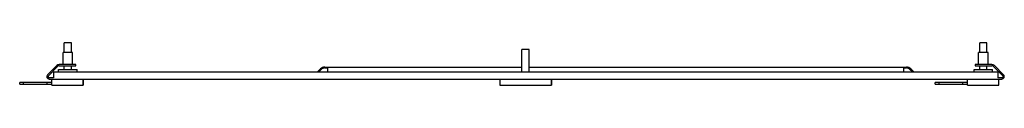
# Model space of a CAD drawing. Header units: millimetres. Extents: x 123 to 943, y 719 to 754.
import ezdxf

# ---------------------------------------------------------------- set-up
doc = ezdxf.new("R2010")
doc.units = ezdxf.units.MM
doc.header["$LTSCALE"] = 95.564435
doc.layers.get('0').update_dxf_attribs({"linetype": 'CONTINUOUS'})

msp = doc.modelspace()

# ---------------------------------------------------------------- linework, layer by layer
at = {"color": 7, "linetype": 'Continuous'}
for p, q in [((159.71, 746.11), (159.71, 754.11)), ((165.71, 754.11), (159.71, 754.11)), ((165.71, 746.11), (165.71, 754.11)), ((540.96, 730.11), (540.96, 748.61)), ((547.04, 748.61), (540.97, 748.61)), ((547.04, 730.11), (547.04, 748.61)), ((928.21, 754.11), (922.21, 754.11)), ((922.21, 746.11), (922.21, 754.11)), ((928.21, 746.11), (928.21, 754.11)), ((158.77, 736.11), (158.77, 746.11)), ((166.65, 746.11), (158.78, 746.11)), ((166.65, 736.11), (166.65, 746.11)), ((921.27, 736.11), (921.27, 746.11)), ((929.15, 746.11), (921.28, 746.11)), ((929.15, 736.11), (929.15, 746.11)), ((145.8, 727.53), (153.51, 735.23)), ((154.21, 734.53), (146.51, 726.82)), ((148.39, 730.11), (149.09, 729.4)), ((150.71, 730.11), (150.71, 725.11)), ((150.71, 730.11), (937.21, 730.11)), ((154.92, 730.11), (154.92, 732.11)), ((154.92, 732.11), (170.51, 732.11)), ((169.39, 736.11), (155.63, 736.11)), ((155.63, 735.11), (169.39, 735.11)), ((159.71, 732.11), (159.71, 735.11)), ((165.71, 732.11), (165.71, 735.11)), ((169.39, 735.11), (169.39, 736.11)), ((170.51, 730.11), (170.51, 732.11)), ((370.66, 730.11), (373.2, 732.65)), ((373.77, 732.08), (371.8, 730.11)), ((376.74, 734.11), (540.96, 734.11)), ((376.74, 733.31), (378.96, 733.31)), ((378.96, 734.11), (378.96, 730.11)), ((540.96, 733.64), (378.96, 733.64)), ((547.04, 734.11), (861.19, 734.11)), ((858.96, 733.64), (547.04, 733.64)), ((858.96, 730.11), (858.96, 734.06)), ((858.96, 733.31), (861.19, 733.31)), ((866.13, 730.11), (864.16, 732.08)), ((864.73, 732.65), (867.26, 730.11)), ((917.61, 732.11), (932.82, 732.11)), ((917.61, 730.11), (917.61, 732.11)), ((932.3, 736.11), (918.54, 736.11)), ((918.54, 736.11), (918.54, 735.11)), ((918.54, 735.11), (932.3, 735.11)), ((922.21, 732.11), (922.21, 735.11)), ((928.21, 732.11), (928.21, 735.11)), ((932.82, 730.11), (932.82, 732.11)), ((941.42, 726.82), (933.71, 734.53)), ((934.42, 735.23), (942.13, 727.53)), ((937.21, 730.11), (937.21, 725.11)), ((938.84, 729.4), (939.54, 730.11)), ((150.71, 725.11), (147.21, 725.11)), ((147.21, 724.11), (940.71, 724.11)), ((149.44, 719.11), (149.44, 724.11)), ((175.45, 719.11), (175.45, 724.11)), ((175.7, 719.11), (175.7, 724.11)), ((522.46, 724.11), (522.46, 719.11)), ((565.46, 719.11), (565.46, 724.11)), ((565.72, 719.11), (565.72, 724.11)), ((912.17, 719.11), (912.17, 724.11)), ((940.71, 725.11), (937.21, 725.11)), ((938.18, 719.11), (938.18, 724.11)), ((938.26, 719.11), (938.26, 724.11)), ((122.63, 719.81), (122.63, 721.31)), ((149.49, 721.31), (122.63, 721.31)), ((122.63, 719.81), (149.49, 719.81)), ((125.86, 719.81), (125.86, 721.31)), ((145.3, 721.31), (145.3, 719.81)), ((149.45, 719.11), (175.45, 719.11)), ((522.46, 719.11), (565.46, 719.11)), ((912.22, 721.31), (885.23, 721.31)), ((885.23, 719.81), (885.23, 721.31)), ((885.23, 719.81), (912.22, 719.81)), ((888.46, 719.81), (888.46, 721.31)), ((907.9, 721.31), (907.9, 719.81)), ((912.17, 719.11), (938.18, 719.11))]:
    msp.add_line(p, q, dxfattribs=at)
for centre, radius, start, end in [((155.63, 733.11), 3, 90, 135), ((155.63, 733.11), 2, 90, 135), ((376.74, 729.11), 5, 90, 135), ((376.74, 729.11), 4.2, 90, 135), ((861.19, 729.11), 5, 45, 90), ((861.19, 729.11), 4.2, 45, 90), ((932.3, 733.11), 3, 45, 90), ((932.3, 733.11), 2, 45, 90), ((147.21, 726.11), 2, 135, 270), ((147.21, 726.11), 1, 135, 270), ((940.71, 726.11), 2, 270, 45), ((940.71, 726.11), 1, 270, 45)]:
    msp.add_arc(centre, radius, start, end, dxfattribs=at)

doc.saveas('drawing.dxf')
